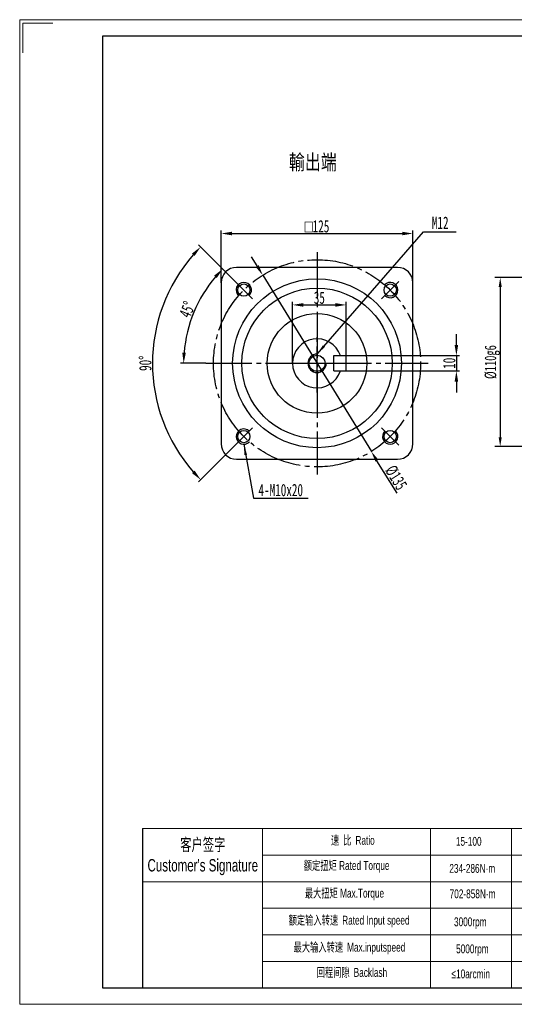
# Model space of a CAD drawing. Header units: millimetres. Extents: x -1476 to -569, y -567 to 75.
# Tile 1 of 3: x -1476 to -1153, y -567 to 75. Entities that reach past the tile are written whole.
import ezdxf

# ---------------------------------------------------------------- set-up
doc = ezdxf.new("R2010")
doc.units = ezdxf.units.MM
doc.linetypes.add('EB_DASHDOT', pattern=[39, 30, -3, 3, -3])
doc.layers.get('0').update_dxf_attribs({"lineweight": 0})
doc.layers.add('7标注层', color=4, linetype='Continuous')
for name, color, linetype, lineweight in [('CAXA1', 1, 'EB_DASHDOT', 25), ('CAXA3', 7, 'Continuous', 25), ('CAXA4', 3, 'Continuous', 25), ('SLD-0', 7, 'Continuous', 18), ('图框_外框线', 7, 'Continuous', 18)]:
    doc.layers.add(name, color=color, linetype=linetype, lineweight=lineweight)
doc.styles.add('机械', font='txt', dxfattribs={"width": 0.667})
doc.styles.add('标准', font='arial.ttf', dxfattribs={"width": 0.667})
doc.dimstyles.new('复件机械3', dxfattribs={"dimtxt": 7.5, "dimasz": 6, "dimexe": 3.5, "dimexo": 0, "dimgap": 0.725, "dimtad": 1, "dimdsep": 46, "dimtxsty": '机械', "dimcen": 0, "dimdle": 12, "dimclrd": 3, "dimclre": 3, "dimclrt": 3, "dimazin": 2, "dimtfac": 1, "dimtix": 1, "dimtmove": 0, "dimatfit": 3, "dimfxl": 1, "dimtolj": 1, "dimarcsym": 0})
doc.dimstyles.new('复件机械511', dxfattribs={"dimtxt": 8, "dimasz": 7, "dimexe": 2, "dimexo": 0, "dimtad": 1, "dimdec": 3, "dimdsep": 46, "dimtxsty": '机械', "dimcen": 0, "dimdle": 14, "dimclrd": 3, "dimclre": 3, "dimclrt": 3, "dimazin": 2, "dimtfac": 1, "dimtdec": 3, "dimtix": 1, "dimtmove": 0, "dimatfit": 3, "dimfxl": 1, "dimtolj": 1, "dimarcsym": 0})

# ---------------------------------------------------------------- blocks, each defined once
blk = doc.blocks.new('*X4')
at = {"layer": 'CAXA4', "linetype": 'Continuous', "transparency": 16777216}
for points in [[(-1163.46, -99.2), (-1161.46, -99.2), (-1162.46, -93.2)], [(-1163.46, -197.2), (-1161.46, -197.2), (-1162.46, -203.2)]]:
    blk.add_hatch(color=3, dxfattribs=at).paths.add_polyline_path(points, flags=0)
at = {"layer": 'CAXA4', "color": 3, "linetype": 'Continuous', "lineweight": -2, "transparency": 16777216}
for p, q in [((-1053.58, -93.2), (-1165.96, -93.2)), ((-1162.46, -99.2), (-1162.46, -197.2)), ((-1053.58, -203.2), (-1165.96, -203.2))]:
    blk.add_line(p, q, dxfattribs=at)
at = {"layer": 'CAXA4', "color": 3, "linetype": 'Continuous', "transparency": 16777216, "insert": (-1167.62, -148.2), "char_height": 7.5, "width": 41.6319, "attachment_point": 5, "rotation": 90, "style": '机械'}
blk.add_mtext('%%C110g6', dxfattribs=at)
blk = doc.blocks.new('*X12')
at = {"layer": 'CAXA4', "transparency": 16777216}
for points in [[(-1319.95, -84.96), (-1321.94, -86.18), (-1317.28, -91.53)], [(-1241.81, -211.82), (-1243.8, -213.04), (-1246.47, -206.47)]]:
    blk.add_hatch(color=3, dxfattribs=at).paths.add_polyline_path(points, flags=0)
at = {"layer": 'CAXA4', "color": 3, "lineweight": -2, "transparency": 16777216}
for p, q in [((-1320.95, -85.57), (-1324.62, -79.61)), ((-1317.28, -91.53), (-1246.47, -206.47)), ((-1229.74, -233.64), (-1242.8, -212.43))]:
    blk.add_line(p, q, dxfattribs=at)
at = {"layer": 'CAXA4', "color": 3, "transparency": 16777216, "insert": (-1230.36, -223.51), "char_height": 8, "width": 29.1108, "attachment_point": 5, "rotation": 301.63187, "style": '机械'}
blk.add_mtext('%%C135', dxfattribs=at)
blk = doc.blocks.new('*X13')
at = {"layer": 'CAXA4', "transparency": 16777216}
for points in [[(-1337.37, -63.29), (-1337.37, -65.62), (-1344.37, -64.45)], [(-1226.37, -63.29), (-1226.37, -65.62), (-1219.37, -64.45)]]:
    blk.add_hatch(color=3, dxfattribs=at).paths.add_polyline_path(points, flags=0)
at = {"layer": 'CAXA4', "color": 3, "lineweight": -2, "transparency": 16777216}
for p, q in [((-1344.37, -96.5), (-1344.37, -62.45)), ((-1219.37, -96.5), (-1219.37, -62.45)), ((-1337.37, -64.45), (-1226.37, -64.45))]:
    blk.add_line(p, q, dxfattribs=at)
at = {"layer": 'CAXA4', "color": 3, "transparency": 16777216, "insert": (-1281.87, -59.79), "char_height": 8, "width": 35.9516, "attachment_point": 5, "style": '机械'}
blk.add_mtext('{\\fgdt|b0|i0|c134|p2;\\W0.8;o\\fSimSun|b0|i0|c134|p2;\\W0.667;125}', dxfattribs=at)
blk = doc.blocks.new('*X14')
at = {"layer": 'CAXA4', "linetype": 'Continuous', "transparency": 16777216}
for points in [[(-1348.96, -91.87), (-1347.25, -93.45), (-1343.36, -87.51)], [(-1367.38, -142.05), (-1369.71, -141.96), (-1368.83, -149)]]:
    blk.add_hatch(color=3, dxfattribs=at).paths.add_polyline_path(points, flags=0)
at = {"layer": 'CAXA4', "color": 3, "linetype": 'Continuous', "lineweight": -2, "transparency": 16777216}
for p, q in [((-1335.26, -95.61), (-1344.77, -86.1)), ((-1354.37, -149), (-1370.83, -149))]:
    blk.add_line(p, q, dxfattribs=at)
blk.add_arc((-1281.87, -149), 86.95, 139.61365, 175.38635, dxfattribs=at)
at = {"layer": 'CAXA4', "color": 3, "linetype": 'Continuous', "transparency": 16777216, "insert": (-1366.48, -113.95), "char_height": 8, "width": 23.1533, "attachment_point": 5, "rotation": 67.5, "style": '机械'}
blk.add_mtext('45%%D', dxfattribs=at)
blk = doc.blocks.new('*X15')
at = {"layer": 'CAXA4', "linetype": 'Continuous', "transparency": 16777216}
for points in [[(-1363.37, -77.45), (-1361.66, -79.05), (-1357.73, -73.14)], [(-1361.66, -218.95), (-1363.37, -220.54), (-1357.73, -224.85)]]:
    blk.add_hatch(color=3, dxfattribs=at).paths.add_polyline_path(points, flags=0)
at = {"layer": 'CAXA4', "color": 3, "linetype": 'Continuous', "lineweight": -2, "transparency": 16777216}
for p, q in [((-1335.26, -95.61), (-1359.14, -71.73)), ((-1335.26, -202.39), (-1359.14, -226.27))]:
    blk.add_line(p, q, dxfattribs=at)
blk.add_arc((-1281.87, -149), 107.28, 138.73935, 221.26065, dxfattribs=at)
at = {"layer": 'CAXA4', "color": 3, "linetype": 'Continuous', "transparency": 16777216, "insert": (-1393.78, -149), "char_height": 8, "width": 20.0396, "attachment_point": 5, "rotation": 90, "style": '机械'}
blk.add_mtext('90%%D', dxfattribs=at)
blk = doc.blocks.new('*X19')
at = {"layer": 'CAXA4', "linetype": 'Continuous'}
blk.add_hatch(color=3, dxfattribs=at).paths.add_polyline_path([(-42.04, 35.15), (-39.93, 28.42), (-41.65, 28.1)], flags=0)
at = {"layer": 'CAXA4', "color": 3, "linetype": 'Continuous'}
for p, q in [((-42.04, 35.15), (-35.67, 0)), ((-35.67, 0), (0, 0)), ((0, 0), (0, 0))]:
    blk.add_line(p, q, dxfattribs=at)
blk = doc.blocks.new('*X24')
at = {"layer": 'CAXA4', "linetype": 'Continuous', "transparency": 16777216}
for points in [[(-1192.2, -137), (-1189.86, -137), (-1191.03, -144)], [(-1192.2, -161), (-1189.86, -161), (-1191.03, -154)]]:
    blk.add_hatch(color=3, dxfattribs=at).paths.add_polyline_path(points, flags=0)
at = {"layer": 'CAXA4', "color": 3, "linetype": 'Continuous', "lineweight": -2, "transparency": 16777216}
for p, q in [((-1191.03, -137), (-1191.03, -130)), ((-1262.87, -144), (-1189.03, -144)), ((-1191.03, -144), (-1191.03, -154)), ((-1262.87, -154), (-1189.03, -154)), ((-1191.03, -161), (-1191.03, -168))]:
    blk.add_line(p, q, dxfattribs=at)
at = {"layer": 'CAXA4', "color": 3, "linetype": 'Continuous', "transparency": 16777216, "insert": (-1195.65, -149), "char_height": 8, "width": 15.7333, "attachment_point": 5, "rotation": 90, "style": '机械'}
blk.add_mtext('10', dxfattribs=at)
blk = doc.blocks.new('*X25')
at = {"layer": 'CAXA4', "linetype": 'Continuous', "transparency": 16777216}
for points in [[(-1290.87, -109.79), (-1290.87, -112.13), (-1297.87, -110.96)], [(-1269.87, -109.79), (-1269.87, -112.13), (-1262.87, -110.96)]]:
    blk.add_hatch(color=3, dxfattribs=at).paths.add_polyline_path(points, flags=0)
at = {"layer": 'CAXA4', "color": 3, "linetype": 'Continuous', "lineweight": -2, "transparency": 16777216}
for p, q in [((-1297.87, -149), (-1297.87, -108.96)), ((-1262.87, -144), (-1262.87, -108.96)), ((-1290.87, -110.96), (-1269.87, -110.96))]:
    blk.add_line(p, q, dxfattribs=at)
at = {"layer": 'CAXA4', "color": 3, "linetype": 'Continuous', "transparency": 16777216, "insert": (-1280.37, -106.33), "char_height": 8, "width": 13.34, "attachment_point": 5, "style": '机械'}
blk.add_mtext('35', dxfattribs=at)
blk = doc.blocks.new('*X26')
at = {"layer": 'CAXA4', "linetype": 'Continuous'}
blk.add_hatch(color=3, dxfattribs=at).paths.add_polyline_path([(-90.8, -79.56), (-86.86, -73.71), (-85.54, -74.86)], flags=0)
at = {"layer": 'CAXA4', "color": 3, "linetype": 'Continuous'}
for p, q in [((-90.8, -79.56), (-21.37, 0)), ((-21.37, 0), (0, 0)), ((0, 0), (0, 0))]:
    blk.add_line(p, q, dxfattribs=at)

msp = doc.modelspace()

# ---------------------------------------------------------------- linework, layer by layer
for p, q in [((-1317.3661, -452.1215), (-1317.3661, -555.8086)), ((-1207.9215, -452.1215), (-1207.9215, -555.8086))]:
    msp.add_line(p, q)
at = {"layer": '7标注层', "color": 0}
msp.add_line((-1395.5818, -452.1215), (-1395.5818, -555.7909), dxfattribs=at)
at = {"layer": 'CAXA1', "linetype": 'EB_DASHDOT', "lineweight": 25}
for p, q in [((-1281.8745, -76.4991), (-1281.8745, -221.4991)), ((-1323.9473, -106.9262), (-1335.261, -95.6125)), ((-1239.8016, -106.9262), (-1228.4879, -95.6125)), ((-1281.8745, -167.9991), (-1281.8745, -129.9991)), ((-1354.3745, -148.9991), (-1209.3745, -148.9991)), ((-1300.8745, -148.9991), (-1262.8745, -148.9991)), ((-1323.9473, -191.0719), (-1335.261, -202.3856)), ((-1239.8016, -191.0719), (-1228.4879, -202.3856))]:
    msp.add_line(p, q, dxfattribs=at)
msp.add_circle((-1281.8745, -148.9991), 67.5, dxfattribs=at)
at = {"layer": 'CAXA3', "linetype": 'Continuous', "lineweight": 25}
for p, q in [((-1229.3745, -86.4991), (-1334.3745, -86.4991)), ((-1344.3745, -96.4991), (-1344.3745, -201.4991)), ((-1219.3745, -201.4991), (-1219.3745, -96.4991)), ((-1270.8745, -153.9991), (-1270.8745, -143.9991)), ((-1270.8745, -143.9991), (-1262.8745, -143.9991)), ((-1262.8745, -153.9991), (-1262.8745, -143.9991)), ((-1270.8745, -153.9991), (-1262.8745, -153.9991)), ((-1334.3745, -211.4991), (-1229.3745, -211.4991))]:
    msp.add_line(p, q, dxfattribs=at)
for centre, radius in [((-1281.8745, -148.9991), 55), ((-1329.6042, -101.2694), 4), ((-1281.8745, -148.9991), 49), ((-1234.1448, -101.2694), 4), ((-1281.8745, -148.9991), 32.5), ((-1281.8745, -148.9991), 5.2), ((-1329.6042, -196.7288), 4), ((-1234.1448, -196.7288), 4)]:
    msp.add_circle(centre, radius, dxfattribs=at)
for centre, radius, start, end in [((-1334.3745, -96.4991), 10, 90, 180), ((-1229.3745, -96.4991), 10, 0, 90), ((-1281.8745, -148.9991), 16, 18.2099569, 341.7900431), ((-1281.8745, -148.9991), 6, 90, 360), ((-1334.3745, -201.4991), 10, 180, 270), ((-1229.3745, -201.4991), 10, 270, 0)]:
    msp.add_arc(centre, radius, start, end, dxfattribs=at)
at = {"layer": 'CAXA3'}
for centre, start, end in [((-1329.6042, -101.2694), 315, 227.1225514), ((-1234.1448, -101.2694), 225, 137.1225514), ((-1329.6042, -196.7288), 45, 317.1225514), ((-1234.1448, -196.7288), 135, 47.1225514)]:
    msp.add_arc(centre, 5, start, end, dxfattribs=at)
at = {"layer": 'SLD-0'}
msp.add_line((-1155.1892, -452.1215), (-1155.1892, -555.7791), dxfattribs=at)
at = {"layer": '图框_外框线'}
for p, q in [((-1395.5818, -452.1215), (-579.4056, -452.1215)), ((-1317.3661, -469.4188), (-858.6583, -469.4188)), ((-1395.5818, -486.7161), (-579.4056, -486.7161)), ((-1317.3661, -504.0133), (-579.4056, -504.0133)), ((-1317.3661, -521.3106), (-579.4056, -521.3106)), ((-1317.3661, -538.6079), (-579.4056, -538.6079))]:
    msp.add_line(p, q, dxfattribs=at)
at = {"layer": '图框_外框线', "color": 3}
msp.add_lwpolyline([(-1475.7107, -566.5898), (-568.6068, -566.5898), (-568.6068, 74.8623), (-1475.7107, 74.8623)], close=True, dxfattribs=at)
msp.add_lwpolyline([(-1473.5509, 53.2646), (-1473.5509, 72.7025), (-1454.113, 72.7025)], dxfattribs=at)
at = {"layer": '图框_外框线', "color": 3, "lineweight": 25}
msp.add_lwpolyline([(-1421.7164, -555.7909), (-579.4056, -555.7909), (-579.4056, 64.0634), (-1421.7164, 64.0634)], close=True, dxfattribs=at)

# ---------------------------------------------------------------- block references
at = {"layer": 'CAXA4', "linetype": 'Continuous'}
for name, p in [('*X26', (-1191.0736, -63.4433)), ('*X19', (-1287.5668, -236.8771))]:
    msp.add_blockref(name, p, dxfattribs=at)

# ---------------------------------------------------------------- texts
at = {"layer": 'CAXA4', "color": 3, "insert": (-1284.6167, -18.4773), "char_height": 10, "width": 66.311111, "attachment_point": 5, "style": '机械'}
msp.add_mtext('{\\W0.8;輸出端}', dxfattribs=at)
at = {"layer": 'CAXA4', "color": 3, "linetype": 'Continuous', "lineweight": 25, "char_height": 8, "attachment_point": 1, "style": '机械'}
for s, insert, width in [('M12', (-1207.0238, -53.39), 21.640444), ('4-M10x20', (-1320.0446, -227.5393), 59.407467)]:
    msp.add_mtext(s, dxfattribs=dict(at, insert=insert, width=width))
at = {"layer": 'SLD-0', "color": 1, "attachment_point": 2, "style": '标准'}
for s, insert, char_height, width in [("{\\fSimSun|b0|i0|c134|p2;客户签字}\\PCustomer's Signature", (-1356.3391, -458.5216), 8.072064, 100.417308), ('{\\fSimSun|b0|i0|c134|p2;速 比 }Ratio', (-1258.5429, -456.8778), 5.76576, 47.11151), ('15-100', (-1182.9797, -457.5428), 5.76576, 24.514807), ('{\\fSimSun|b0|i0|c134|p2;额定扭矩} Rated Torque', (-1262.5957, -473.2801), 5.76576, 64.742709), ('234-286N·m', (-1180.6929, -475.1709), 5.76576, 24.514807), ('{\\fSimSun|b0|i0|c134|p2;最大扭矩} Max.Torque', (-1264.0142, -491.3024), 5.76576, 74.470133), ('702-858N·m', (-1180.4883, -491.7327), 5.76576, 30.82161), ('{\\fSimSun|b0|i0|c134|p2;额定输入转速 }Rated Input speed', (-1260.9746, -508.9198), 5.76576, 106.08464), ('3000rpm', (-1181.9825, -509.9686), 5.76576, 24.514807), ('{\\fSimSun|b0|i0|c134|p2;最大输入转速 }Max.inputspeed ', (-1260.772, -526.5371), 5.76576, 97.57307), ('5000rpm', (-1180.6064, -527.5739), 5.76576, 44.248967), ('{\\fSimSun|b0|i0|c134|p2;回程间隙 }Backlash', (-1259.1508, -542.9395), 5.76576, 47.11151), ('≤10arcmin ', (-1181.6608, -543.8947), 5.76576, 24.514807)]:
    msp.add_mtext(s, dxfattribs=dict(at, insert=insert, char_height=char_height, width=width))

# ---------------------------------------------------------------- dimensions: what is measured, and where the dimension line sits
at = {"layer": 'CAXA4'}
dim = msp.add_linear_dim(base=(-1219.3745, -64.4544), p1=(-1344.3745, -96.4991), p2=(-1219.3745, -96.4991), text='{\\fgdt|b0|i0|c134|p2;\\W0.8;o\\fSimSun|b0|i0|c134|p2;\\W0.667;125}', dimstyle='复件机械511', override={"dimsah": 1, "dimtzin": 0}, dxfattribs=at)
dim.commit()
dim.dimension.update_dxf_attribs({"geometry": '*X13', "text_midpoint": (-1281.8745, -59.7873)})
at = {"layer": 'CAXA4', "linetype": 'Continuous'}
for base, line1, line2, picture, middle in [((-1389.1503, -148.9991), ((-1323.9473, -106.9262), (-1335.261, -95.6125)), ((-1323.9473, -191.0719), (-1335.261, -202.3856)), '*X15', (-1393.7753, -148.9991)), ((-1362.2102, -115.7229), ((-1354.3745, -148.9991), (-1209.3745, -148.9991)), ((-1323.9473, -106.9262), (-1335.261, -95.6125)), '*X14', (-1366.4831, -113.953))]:
    dim = msp.add_angular_dim_2l(base=base, line1=line1, line2=line2, dimstyle='复件机械511', override={"dimtad": 1, "dimtih": 0, "dimtoh": 0, "dimsah": 1, "dimtdec": 2, "dimtzin": 8}, dxfattribs=at)
    dim.commit()
    dim.dimension.update_dxf_attribs({"geometry": picture, "text_midpoint": middle})
at = {"layer": 'CAXA4'}
dim = msp.add_diameter_dim_2p(p1=(-1317.2755, -91.5272), p2=(-1246.4735, -206.4709), text='%%C135', dimstyle='复件机械511', override={"dimpost": '%%C<>', "dimsah": 1, "dimtzin": 0}, dxfattribs=at)
dim.commit()
dim.dimension.update_dxf_attribs({"geometry": '*X12', "text_midpoint": (-1235.9788, -223.5085), "dimtype": 163})
at = {"layer": 'CAXA4', "linetype": 'Continuous'}
dim = msp.add_linear_dim(base=(-1162.4594, -203.2046), p1=(-1053.5762, -93.2046), p2=(-1053.5762, -203.2046), angle=270, text='%%C110g6', dimstyle='复件机械3', override={"dimsah": 1, "dimtzin": 0}, dxfattribs=at)
dim.commit()
dim.dimension.update_dxf_attribs({"geometry": '*X4', "text_midpoint": (-1167.6219, -148.2046)})
dim = msp.add_linear_dim(base=(-1262.8745, -110.9591), p1=(-1297.8745, -148.9991), p2=(-1262.8745, -143.9991), dimstyle='复件机械511', override={"dimsah": 1, "dimtzin": 0}, dxfattribs=at)
dim.commit()
dim.dimension.update_dxf_attribs({"geometry": '*X25', "text_midpoint": (-1280.3745, -106.3341)})
dim = msp.add_linear_dim(base=(-1191.0283, -153.9991), p1=(-1262.8745, -143.9991), p2=(-1262.8745, -153.9991), angle=270, dimstyle='复件机械511', override={"dimsah": 1, "dimtzin": 0}, dxfattribs=at)
dim.commit()
dim.dimension.update_dxf_attribs({"geometry": '*X24', "text_midpoint": (-1195.6533, -148.9991)})

doc.saveas('drawing.dxf')
